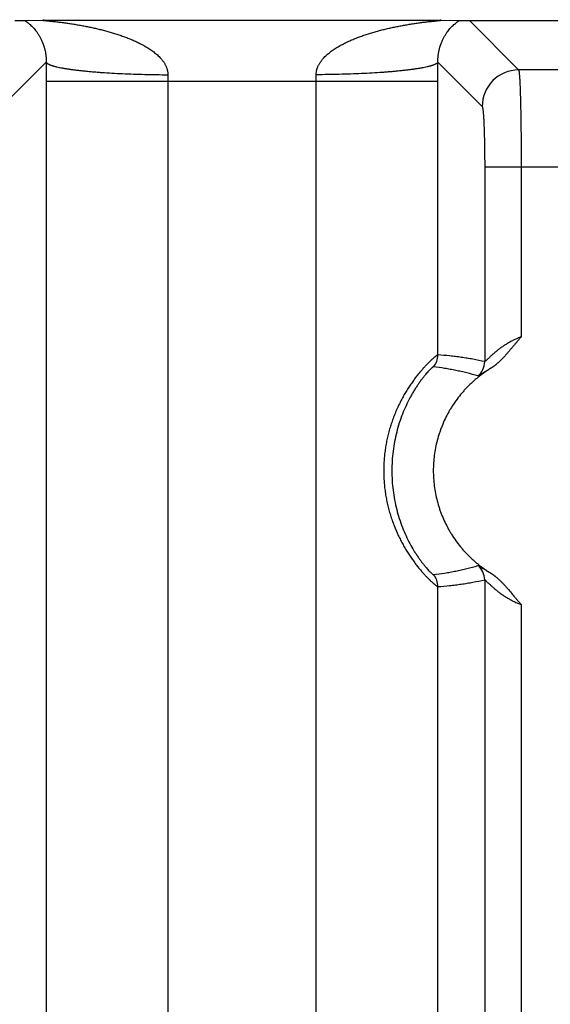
# Model space of a CAD drawing. Header units: inches. Extents: x 0 to 34, y 0 to 22.
# Tile 66 of 224: x 9.891 to 10.327, y 4.95 to 5.759. Entities that reach past the tile are written whole.
import ezdxf

# ---------------------------------------------------------------- set-up
doc = ezdxf.new("R2010")
doc.units = ezdxf.units.IN
doc.header["$LTSCALE"] = 1.87
doc.header["$MEASUREMENT"] = 0
doc.layers.get('0').update_dxf_attribs({"linetype": 'CONTINUOUS'})
doc.layers.add('DIMENSIONS', color=7, linetype='CONTINUOUS')
doc.styles.get("Standard").update_dxf_attribs({"font": 'txt', "width": 0.8})
doc.dimstyles.new('DIMSTYLE_1', dxfattribs={"dimtxt": 0.125, "dimasz": 0.18, "dimexe": 0.125, "dimexo": 0.0625, "dimgap": 0.03125, "dimtad": 0, "dimtih": 1, "dimtoh": 1, "dimdec": 3, "dimzin": 4, "dimdsep": 46, "dimtxsty": 'STANDARD', "dimblk": '_FILLED', "dimblk1": '_FILLED', "dimblk2": '_FILLED', "dimcen": 0.09, "dimadec": 0, "dimazin": 0, "dimtp": 0.01, "dimtm": 0.01, "dimtfac": 1, "dimtdec": 3, "dimtofl": 0, "dimtmove": 0, "dimatfit": 3, "dimldrblk": '_FILLED', "dimfxl": 1, "dimtolj": 1, "dimtzin": 4, "dimarcsym": 0})

# ---------------------------------------------------------------- blocks, each defined once
blk = doc.blocks.new('*D15')
at = {"layer": 'DIMENSIONS', "color": 2, "linetype": 'CONTINUOUS'}
blk.add_line((13.39159, 5.0329), (13.39159, 6.46713), dxfattribs=at)
at = {"layer": 'DIMENSIONS', "color": 2, "linetype": 'CONTINUOUS', "insert": (13.32909, 6.52963), "char_height": 0.125, "width": 1.425, "attachment_point": 1, "rotation": 90, "line_spacing_factor": 0.9}
blk.add_mtext('7.739{\\Ftxt.shx;\\W1.000000;\\H0.125000; }[196.57]', dxfattribs=at)
blk = doc.blocks.new('_FILLED')
at = {"color": 0, "linetype": 'BYBLOCK'}
blk.add_solid([(0, 0), (-1, 0.1736), (-1, -0.1736)], dxfattribs=at)
blk = doc.blocks.new('*D16')
at = {"layer": 'DIMENSIONS', "color": 2, "linetype": 'CONTINUOUS'}
blk.add_line((20.02659, 5.0329), (20.02659, 6.46713), dxfattribs=at)
at = {"layer": 'DIMENSIONS', "color": 2, "linetype": 'CONTINUOUS', "insert": (19.96409, 6.52963), "char_height": 0.125, "width": 1.425, "attachment_point": 1, "rotation": 90, "line_spacing_factor": 0.9}
blk.add_mtext('14.374{\\Ftxt.shx;\\W1.000000;\\H0.125000; }[365.1]', dxfattribs=at)
blk = doc.blocks.new('*D17')
at = {"layer": 'DIMENSIONS', "color": 2, "linetype": 'CONTINUOUS'}
blk.add_line((21.04659, 4.2329), (21.04659, 6.46713), dxfattribs=at)
at = {"layer": 'DIMENSIONS', "color": 2, "linetype": 'CONTINUOUS', "insert": (20.98409, 6.52963), "char_height": 0.125, "width": 1.525, "attachment_point": 1, "rotation": 90, "line_spacing_factor": 0.9}
blk.add_mtext('15.394{\\Ftxt.shx;\\W1.000000;\\H0.125000; }[391.01]', dxfattribs=at)

msp = doc.modelspace()

# ---------------------------------------------------------------- linework, layer by layer
at = {"color": 7, "linetype": 'CONTINUOUS'}
for p, q in [((9.88724, 5.75805), (9.89541, 5.75826)), ((9.89541, 5.75826), (9.91107, 5.75848)), ((9.91107, 5.75848), (10.23672, 5.75848)), ((10.23672, 5.75848), (10.25238, 5.75826)), ((10.25238, 5.75826), (10.26055, 5.75805)), ((10.26055, 5.75805), (10.30104, 5.71756)), ((10.26055, 5.75805), (10.39761, 5.75805)), ((9.87672, 5.68759), (9.91307, 5.72393)), ((10.23472, 5.72393), (10.27107, 5.68759)), ((10.35712, 5.71756), (10.30104, 5.71756)), ((9.91303, 5.70848), (9.91303, 2.38231)), ((9.91303, 5.70848), (10.23476, 5.70848)), ((10.01294, 5.70848), (10.01294, 2.38231)), ((10.13485, 2.38231), (10.13485, 5.70848)), ((10.23476, 5.48354), (10.23476, 5.70848)), ((10.27316, 5.63764), (10.27316, 5.47798)), ((10.30313, 5.63764), (10.27316, 5.63764)), ((10.35504, 5.63769), (10.30313, 5.63764)), ((10.30313, 5.63764), (10.30313, 5.49827)), ((10.27316, 5.29881), (10.27316, 2.79198)), ((10.23476, 2.79754), (10.23476, 5.29325)), ((10.30313, 5.27852), (10.30313, 2.81227))]:
    msp.add_line(p, q, dxfattribs=at)
for centre, radius, start, end in [((13.36213, 5.70842), 3.4491, 179.74225, 179.99896), ((6.79647, 5.70844), 3.43828, 0.00064, 0.25815), ((10.30111, 5.68752), 0.03004, 90.1328, 179.8672), ((10.38685, 5.70853), 0.37392, 179.21773, 180.00706), ((9.76232, 5.70854), 0.37253, 359.99147, 0.78374), ((10.21975, 5.48354), 0.01501, 319.11854, 359.99499), ((10.25814, 5.47799), 0.01501, 308.57333, 359.97842), ((10.25814, 5.2988), 0.01501, 0.02158, 51.42673), ((10.21975, 5.29325), 0.01501, 0.00429, 40.88158)]:
    msp.add_arc(centre, radius, start, end, dxfattribs=at)
for points, knots in [([(9.89541, 5.75826), (9.89557, 5.75814), (9.89582, 5.75797), (9.89615, 5.75774), (9.89651, 5.75748), (9.89697, 5.75715), (9.89754, 5.75673), (9.89813, 5.75629), (9.89895, 5.75564), (9.89999, 5.75475), (9.90124, 5.75358), (9.90251, 5.75228), (9.90378, 5.75082), (9.90506, 5.74921), (9.90609, 5.74773), (9.90691, 5.74646), (9.90752, 5.74542), (9.90813, 5.74433), (9.90874, 5.74316), (9.90933, 5.74192), (9.9098, 5.74083), (9.91018, 5.73991), (9.91045, 5.73919), (9.91073, 5.73843), (9.911, 5.73765), (9.91126, 5.73683), (9.91151, 5.73597), (9.91176, 5.73507), (9.91208, 5.73378), (9.91233, 5.7326), (9.91251, 5.73154), (9.91261, 5.73097), (9.91269, 5.73038), (9.91277, 5.72977), (9.91285, 5.72914), (9.9129, 5.7286), (9.91294, 5.72815), (9.91297, 5.72781), (9.91299, 5.72746), (9.91302, 5.72697), (9.91305, 5.72635), (9.91308, 5.72558), (9.91308, 5.72477), (9.91307, 5.72422), (9.91307, 5.72393)], [0, 0, 0, 0, 0.014649, 0.022432, 0.03047, 0.047242, 0.064855, 0.083225, 0.102281, 0.142334, 0.184911, 0.230041, 0.277909, 0.328821, 0.38323, 0.411931, 0.441745, 0.472801, 0.505293, 0.539375, 0.575223, 0.593911, 0.613204, 0.633128, 0.653685, 0.674988, 0.697162, 0.720244, 0.744358, 0.796294, 0.810187, 0.824478, 0.839237, 0.854507, 0.870283, 0.886616, 0.895041, 0.903651, 0.912403, 0.921289, 0.939689, 0.958986, 0.978971, 1, 1, 1, 1]), ([(9.91107, 5.75848), (9.91102, 5.75848), (9.91093, 5.75848), (9.91079, 5.75847), (9.91066, 5.75847), (9.91056, 5.75846), (9.91049, 5.75846), (9.91045, 5.75846), (9.91041, 5.75845), (9.91037, 5.75845), (9.91034, 5.75844), (9.91031, 5.75844), (9.9103, 5.75843), (9.91029, 5.75843), (9.91028, 5.75843), (9.91027, 5.75842), (9.91027, 5.75842), (9.91027, 5.75842), (9.91027, 5.75841), (9.91027, 5.75841), (9.91028, 5.7584), (9.91028, 5.7584), (9.9103, 5.75839), (9.91032, 5.75839), (9.91035, 5.75838), (9.91038, 5.75837), (9.91042, 5.75836), (9.91048, 5.75835), (9.91056, 5.75833), (9.91067, 5.75832), (9.9108, 5.7583), (9.91093, 5.75828), (9.91108, 5.75826), (9.91124, 5.75824), (9.9114, 5.75822), (9.91157, 5.7582), (9.91181, 5.75818), (9.91212, 5.75814), (9.9125, 5.7581), (9.91289, 5.75806), (9.91329, 5.75802), (9.91371, 5.75798), (9.91412, 5.75793), (9.91469, 5.75787), (9.91541, 5.7578), (9.91629, 5.75771), (9.91717, 5.75762), (9.91807, 5.75752), (9.91897, 5.75742), (9.91987, 5.75732), (9.92109, 5.75719), (9.92262, 5.75701), (9.92447, 5.75679), (9.92632, 5.75655), (9.92818, 5.75631), (9.93005, 5.75605), (9.93192, 5.75578), (9.93379, 5.7555), (9.93566, 5.75521), (9.93753, 5.7549), (9.94003, 5.75448), (9.94316, 5.75392), (9.9469, 5.7532), (9.95065, 5.75242), (9.95438, 5.75158), (9.9581, 5.75068), (9.96182, 5.74971), (9.96552, 5.74868), (9.9692, 5.74757), (9.97286, 5.74639), (9.97589, 5.74533), (9.97829, 5.74444), (9.98009, 5.74374), (9.98188, 5.74302), (9.98366, 5.74228), (9.98543, 5.7415), (9.98719, 5.7407), (9.98893, 5.73986), (9.99066, 5.73899), (9.99208, 5.73824), (9.99321, 5.73762), (9.99434, 5.73698), (9.99573, 5.73616), (9.99738, 5.73513), (9.999, 5.73406), (10.00058, 5.73293), (10.00213, 5.73175), (10.00364, 5.7305), (10.00509, 5.72919), (10.00648, 5.72781), (10.00758, 5.72659), (10.00841, 5.72557), (10.00901, 5.72479), (10.00958, 5.72398), (10.01012, 5.72314), (10.01062, 5.72229), (10.01109, 5.72141), (10.01152, 5.7205), (10.0119, 5.71958), (10.01223, 5.71863), (10.01246, 5.71782), (10.01261, 5.71716), (10.01275, 5.7165), (10.01285, 5.71583), (10.01292, 5.71516), (10.01297, 5.71448), (10.01298, 5.71397), (10.01297, 5.71363)], [0, 0, 0, 0, 0.001254, 0.002422, 0.003489, 0.004434, 0.004855, 0.005238, 0.005583, 0.005888, 0.006151, 0.006371, 0.006545, 0.006614, 0.006673, 0.006721, 0.006759, 0.00679, 0.006817, 0.006882, 0.006927, 0.006983, 0.007126, 0.007315, 0.007549, 0.007827, 0.008147, 0.008507, 0.009336, 0.010295, 0.011364, 0.012527, 0.013772, 0.015091, 0.016474, 0.017912, 0.019397, 0.022485, 0.025701, 0.029016, 0.032412, 0.035877, 0.039398, 0.042967, 0.050217, 0.057585, 0.065048, 0.072585, 0.080179, 0.087823, 0.095508, 0.110975, 0.126546, 0.142196, 0.157908, 0.173671, 0.189476, 0.205315, 0.221184, 0.237079, 0.252996, 0.284885, 0.316837, 0.34884, 0.380888, 0.412973, 0.445093, 0.477244, 0.509425, 0.541635, 0.573876, 0.590007, 0.606146, 0.622294, 0.638451, 0.654617, 0.670791, 0.686978, 0.703175, 0.719383, 0.727493, 0.735606, 0.751844, 0.768097, 0.78437, 0.800664, 0.816982, 0.833329, 0.849709, 0.866129, 0.882595, 0.890849, 0.899119, 0.907405, 0.915709, 0.924032, 0.932377, 0.940744, 0.949134, 0.95755, 0.965991, 0.970221, 0.974458, 0.982949, 0.987204, 0.991465, 1, 1, 1, 1]), ([(10.13482, 5.71363), (10.13481, 5.71397), (10.13483, 5.71465), (10.13491, 5.71566), (10.13504, 5.7165), (10.13518, 5.71716), (10.13529, 5.71765), (10.13542, 5.71814), (10.13557, 5.71862), (10.13572, 5.7191), (10.13595, 5.71973), (10.13627, 5.7205), (10.1367, 5.72141), (10.13716, 5.72229), (10.13767, 5.72314), (10.13821, 5.72398), (10.13878, 5.72479), (10.13938, 5.72557), (10.14, 5.72634), (10.14065, 5.72708), (10.14154, 5.72804), (10.1427, 5.72919), (10.14415, 5.7305), (10.14565, 5.73175), (10.1472, 5.73293), (10.14879, 5.73406), (10.15041, 5.73513), (10.15206, 5.73616), (10.15373, 5.73715), (10.15542, 5.73809), (10.15713, 5.739), (10.15886, 5.73986), (10.1606, 5.7407), (10.16236, 5.7415), (10.16413, 5.74228), (10.16591, 5.74302), (10.1677, 5.74374), (10.16949, 5.74444), (10.1719, 5.74533), (10.17493, 5.74639), (10.17859, 5.74757), (10.18227, 5.74868), (10.18597, 5.74971), (10.18968, 5.75068), (10.19341, 5.75158), (10.19714, 5.75242), (10.20088, 5.7532), (10.20463, 5.75392), (10.20776, 5.75448), (10.21026, 5.7549), (10.21213, 5.75521), (10.214, 5.7555), (10.21587, 5.75578), (10.21774, 5.75605), (10.21961, 5.75631), (10.22147, 5.75655), (10.22332, 5.75679), (10.22516, 5.75701), (10.227, 5.75722), (10.22852, 5.75739), (10.22972, 5.75752), (10.23062, 5.75762), (10.2315, 5.75771), (10.23238, 5.7578), (10.2331, 5.75787), (10.23366, 5.75793), (10.23408, 5.75798), (10.23449, 5.75802), (10.2349, 5.75806), (10.23529, 5.7581), (10.23567, 5.75814), (10.23598, 5.75818), (10.23622, 5.7582), (10.23639, 5.75822), (10.23655, 5.75824), (10.23671, 5.75826), (10.23685, 5.75828), (10.23699, 5.7583), (10.23712, 5.75832), (10.23723, 5.75833), (10.23731, 5.75835), (10.23737, 5.75836), (10.23741, 5.75837), (10.23744, 5.75838), (10.23747, 5.75839), (10.23749, 5.75839), (10.2375, 5.7584), (10.23751, 5.7584), (10.23752, 5.75841), (10.23752, 5.75841), (10.23752, 5.75842), (10.23752, 5.75842), (10.23751, 5.75842), (10.23751, 5.75843), (10.2375, 5.75843), (10.23749, 5.75843), (10.23747, 5.75844), (10.23745, 5.75844), (10.23742, 5.75845), (10.23738, 5.75845), (10.23734, 5.75846), (10.23729, 5.75846), (10.23722, 5.75846), (10.23713, 5.75847), (10.237, 5.75847), (10.23686, 5.75848), (10.23677, 5.75848), (10.23672, 5.75848)], [0, 0, 0, 0, 0.008535, 0.01705, 0.025541, 0.029778, 0.034008, 0.038232, 0.04245, 0.046661, 0.050866, 0.059257, 0.067624, 0.075969, 0.084292, 0.092597, 0.100883, 0.109152, 0.117406, 0.125647, 0.133874, 0.150294, 0.166674, 0.183021, 0.19934, 0.215634, 0.231906, 0.24816, 0.264398, 0.28062, 0.296829, 0.313026, 0.329213, 0.345387, 0.361552, 0.37771, 0.393858, 0.409997, 0.426129, 0.45837, 0.49058, 0.522761, 0.554913, 0.587032, 0.619118, 0.651165, 0.683168, 0.715121, 0.747011, 0.762927, 0.778822, 0.794691, 0.81053, 0.826335, 0.842098, 0.857811, 0.873461, 0.889032, 0.904499, 0.919827, 0.927423, 0.934958, 0.942421, 0.949791, 0.95704, 0.960608, 0.96413, 0.967594, 0.970992, 0.974308, 0.977524, 0.98061, 0.982094, 0.98353, 0.984912, 0.986233, 0.987484, 0.988652, 0.989722, 0.990678, 0.991499, 0.991855, 0.992171, 0.992448, 0.992683, 0.992874, 0.993019, 0.993076, 0.993121, 0.993187, 0.993214, 0.993244, 0.993282, 0.99333, 0.993388, 0.993457, 0.993629, 0.993845, 0.994105, 0.994409, 0.994755, 0.995141, 0.995565, 0.996514, 0.997584, 0.99875, 1, 1, 1, 1]), ([(10.23472, 5.72393), (10.23471, 5.72421), (10.23471, 5.72477), (10.23471, 5.72558), (10.23474, 5.72635), (10.23477, 5.72709), (10.23482, 5.7278), (10.23488, 5.72849), (10.23494, 5.72914), (10.23501, 5.72977), (10.2351, 5.73038), (10.23521, 5.73116), (10.23537, 5.73208), (10.23557, 5.73313), (10.2358, 5.73413), (10.23603, 5.73507), (10.23628, 5.73597), (10.23653, 5.73683), (10.23687, 5.7379), (10.23732, 5.73917), (10.23788, 5.74059), (10.23846, 5.74192), (10.23905, 5.74316), (10.23966, 5.74433), (10.24027, 5.74542), (10.24088, 5.74646), (10.2417, 5.74773), (10.24273, 5.74921), (10.244, 5.75082), (10.24528, 5.75228), (10.24655, 5.75358), (10.2478, 5.75475), (10.24884, 5.75564), (10.24966, 5.75629), (10.25024, 5.75673), (10.25082, 5.75715), (10.25136, 5.75755), (10.25188, 5.75791), (10.25222, 5.75815), (10.25238, 5.75826)], [0, 0, 0, 0, 0.020874, 0.0411, 0.060417, 0.07862, 0.096313, 0.113422, 0.129822, 0.145519, 0.16071, 0.175494, 0.203758, 0.230365, 0.255613, 0.279807, 0.302864, 0.324976, 0.346308, 0.386805, 0.424758, 0.460645, 0.494729, 0.527177, 0.558234, 0.58809, 0.616799, 0.671179, 0.722089, 0.769963, 0.815093, 0.857661, 0.897724, 0.916781, 0.935143, 0.952758, 0.969527, 0.985305, 1, 1, 1, 1]), ([(9.91307, 5.72393), (9.91315, 5.72375), (9.9133, 5.72354), (9.91351, 5.72331), (9.91369, 5.72315), (9.91395, 5.72294), (9.91431, 5.72269), (9.91473, 5.72245), (9.9152, 5.72221), (9.91572, 5.72197), (9.91631, 5.72173), (9.91694, 5.72149), (9.91764, 5.72125), (9.91838, 5.72101), (9.91918, 5.72078), (9.92003, 5.72054), (9.92094, 5.72031), (9.92225, 5.72), (9.92402, 5.71962), (9.92587, 5.71926), (9.92746, 5.71897), (9.92917, 5.71868), (9.93142, 5.71833), (9.93427, 5.71792), (9.9373, 5.71753), (9.9405, 5.71715), (9.94387, 5.71679), (9.94739, 5.71644), (9.95106, 5.71612), (9.95487, 5.7158), (9.96021, 5.71541), (9.96717, 5.71496), (9.97582, 5.71452), (9.98481, 5.71416), (9.99405, 5.71389), (10.00347, 5.7137), (10.00979, 5.71365), (10.01297, 5.71363)], [0, 0, 0, 0, 0.005799, 0.007465, 0.00923, 0.013072, 0.017357, 0.022108, 0.027339, 0.03306, 0.039278, 0.045998, 0.053221, 0.060948, 0.069179, 0.077914, 0.087149, 0.096881, 0.117825, 0.140711, 0.152869, 0.165496, 0.192133, 0.220567, 0.250738, 0.282582, 0.31603, 0.35101, 0.387444, 0.425252, 0.464349, 0.546063, 0.631855, 0.720957, 0.812567, 0.905861, 1, 1, 1, 1]), ([(10.23472, 5.72393), (10.23465, 5.72375), (10.2345, 5.72354), (10.23428, 5.72331), (10.23411, 5.72315), (10.23384, 5.72294), (10.23348, 5.72269), (10.23307, 5.72245), (10.2326, 5.72221), (10.23207, 5.72197), (10.23149, 5.72173), (10.23085, 5.72149), (10.23016, 5.72125), (10.22941, 5.72101), (10.22861, 5.72078), (10.22776, 5.72054), (10.22685, 5.72031), (10.22554, 5.72), (10.22378, 5.71962), (10.22192, 5.71926), (10.22034, 5.71897), (10.21862, 5.71868), (10.21637, 5.71833), (10.21352, 5.71792), (10.21049, 5.71753), (10.20729, 5.71715), (10.20393, 5.71679), (10.2004, 5.71644), (10.19673, 5.71612), (10.19292, 5.7158), (10.18758, 5.71541), (10.18062, 5.71496), (10.17197, 5.71452), (10.16298, 5.71416), (10.15374, 5.71389), (10.14432, 5.7137), (10.13799, 5.71365), (10.13482, 5.71363)], [0, 0, 0, 0, 0.005801, 0.007467, 0.009232, 0.013075, 0.017361, 0.022113, 0.027344, 0.033066, 0.039285, 0.046006, 0.053229, 0.060958, 0.06919, 0.077925, 0.087161, 0.096894, 0.117839, 0.140726, 0.152885, 0.165513, 0.19215, 0.220585, 0.250756, 0.282601, 0.316049, 0.351029, 0.387463, 0.42527, 0.464367, 0.546079, 0.631869, 0.720968, 0.812574, 0.905865, 1, 1, 1, 1]), ([(10.30104, 5.71756), (10.30105, 5.71754), (10.30107, 5.71751), (10.30109, 5.71745), (10.30112, 5.71738), (10.30116, 5.71726), (10.3012, 5.71709), (10.30125, 5.71685), (10.3013, 5.71656), (10.30135, 5.71623), (10.3014, 5.71585), (10.30145, 5.71543), (10.3015, 5.71497), (10.30157, 5.71426), (10.30166, 5.71326), (10.30175, 5.71194), (10.30185, 5.71045), (10.30194, 5.7088), (10.30203, 5.70698), (10.30212, 5.705), (10.30221, 5.70287), (10.30229, 5.70059), (10.3024, 5.69727), (10.30253, 5.69279), (10.30266, 5.68705), (10.30278, 5.68086), (10.30289, 5.67428), (10.30297, 5.66736), (10.30304, 5.66017), (10.30309, 5.65277), (10.30312, 5.64524), (10.30313, 5.64018), (10.30313, 5.63764)], [0, 0, 0, 0, 0.000675, 0.001477, 0.002411, 0.003478, 0.006021, 0.009114, 0.01276, 0.016959, 0.021711, 0.027014, 0.032868, 0.039268, 0.053697, 0.07027, 0.088953, 0.109705, 0.132479, 0.157224, 0.183885, 0.212402, 0.24271, 0.30842, 0.380421, 0.45806, 0.540631, 0.627383, 0.717527, 0.810244, 0.904688, 1, 1, 1, 1]), ([(10.27107, 5.68759), (10.27108, 5.68758), (10.2711, 5.68756), (10.27112, 5.68752), (10.27115, 5.68748), (10.27118, 5.6874), (10.27123, 5.6873), (10.27127, 5.68718), (10.2713, 5.68706), (10.27134, 5.68694), (10.27138, 5.68676), (10.27143, 5.68652), (10.2715, 5.68615), (10.27159, 5.68562), (10.27169, 5.68491), (10.27178, 5.68408), (10.27188, 5.68315), (10.27197, 5.68211), (10.27206, 5.68098), (10.27215, 5.67974), (10.27227, 5.67791), (10.27241, 5.67539), (10.27256, 5.67211), (10.27269, 5.66853), (10.27281, 5.66466), (10.27292, 5.66054), (10.273, 5.65622), (10.27307, 5.65172), (10.27314, 5.64551), (10.27316, 5.6408), (10.27316, 5.63764)], [0, 0, 0, 0, 0.000786, 0.001684, 0.0027, 0.00384, 0.006502, 0.009692, 0.011487, 0.013417, 0.017684, 0.022492, 0.027844, 0.040173, 0.054655, 0.071265, 0.089971, 0.110734, 0.133508, 0.158246, 0.184891, 0.243666, 0.309304, 0.38122, 0.458759, 0.541223, 0.627863, 0.717889, 0.810487, 1, 1, 1, 1]), ([(10.30313, 5.49827), (10.30214, 5.49792), (10.30067, 5.49734), (10.29874, 5.49651), (10.29733, 5.49585), (10.29593, 5.49517), (10.29413, 5.49422), (10.29195, 5.49299), (10.28945, 5.49143), (10.28747, 5.49008), (10.28595, 5.48898), (10.28486, 5.48816), (10.28381, 5.48735), (10.28247, 5.48628), (10.28119, 5.48521), (10.27998, 5.48415), (10.27912, 5.48339), (10.27831, 5.48265), (10.27755, 5.48194), (10.27683, 5.48127), (10.27617, 5.48064), (10.27556, 5.48006), (10.27501, 5.47953), (10.27459, 5.47913), (10.27429, 5.47885), (10.27409, 5.47867), (10.2739, 5.4785), (10.27374, 5.47836), (10.27359, 5.47824), (10.27348, 5.47815), (10.27341, 5.4781), (10.27334, 5.47805), (10.27328, 5.47802), (10.27323, 5.478), (10.2732, 5.47799), (10.27318, 5.47798), (10.27316, 5.47798), (10.27316, 5.47798)], [0, 0, 0, 0, 0.086533, 0.129587, 0.172394, 0.214888, 0.257008, 0.339907, 0.420705, 0.499042, 0.537174, 0.57455, 0.611114, 0.646804, 0.715283, 0.747902, 0.779306, 0.809377, 0.837977, 0.864945, 0.890098, 0.913231, 0.934122, 0.952542, 0.96075, 0.968249, 0.975007, 0.980996, 0.986189, 0.990561, 0.992437, 0.994107, 0.996823, 0.997879, 0.998753, 0.999454, 1, 1, 1, 1]), ([(10.30313, 5.49827), (10.30262, 5.49772), (10.30162, 5.4966), (10.30014, 5.4949), (10.29869, 5.49319), (10.29724, 5.49146), (10.2958, 5.48973), (10.29436, 5.488), (10.29291, 5.48628), (10.29144, 5.48458), (10.28995, 5.48289), (10.28843, 5.48124), (10.28712, 5.47989), (10.28606, 5.47883), (10.28524, 5.47806), (10.28442, 5.47729), (10.28372, 5.47667), (10.28315, 5.47618), (10.28272, 5.47582), (10.28228, 5.47546), (10.28185, 5.47511), (10.2814, 5.47476), (10.28103, 5.47447), (10.28073, 5.47425), (10.28051, 5.47408), (10.28028, 5.47392), (10.28005, 5.47375), (10.27982, 5.47359), (10.27959, 5.47343), (10.27936, 5.47327), (10.27917, 5.47313), (10.27901, 5.47303), (10.27889, 5.47296), (10.27877, 5.47288), (10.27861, 5.47279), (10.2784, 5.47268), (10.27824, 5.47258), (10.27816, 5.47254)], [0, 0, 0, 0, 0.0625, 0.125, 0.1875, 0.25, 0.312499, 0.374999, 0.437498, 0.499998, 0.562497, 0.624996, 0.687495, 0.718745, 0.749995, 0.781244, 0.812494, 0.828119, 0.843744, 0.859369, 0.874994, 0.890619, 0.906243, 0.914056, 0.92187, 0.929682, 0.937493, 0.945304, 0.953118, 0.960937, 0.968754, 0.972659, 0.976563, 0.980466, 0.984372, 0.992187, 1, 1, 1, 1]), ([(10.23476, 5.48354), (10.23474, 5.48354), (10.23469, 5.48354), (10.23462, 5.48352), (10.23454, 5.48349), (10.23444, 5.48344), (10.23433, 5.48339), (10.2342, 5.48331), (10.23406, 5.48323), (10.23385, 5.48309), (10.23355, 5.48289), (10.23316, 5.48259), (10.23271, 5.48225), (10.23221, 5.48185), (10.23167, 5.4814), (10.23108, 5.48089), (10.23044, 5.48032), (10.22976, 5.4797), (10.22903, 5.47903), (10.22798, 5.47802), (10.22657, 5.47663), (10.22479, 5.47479), (10.22323, 5.47311), (10.22194, 5.47166), (10.22057, 5.47008), (10.21882, 5.46797), (10.2167, 5.46529), (10.21492, 5.46291), (10.21349, 5.46092), (10.21241, 5.45936), (10.21133, 5.45775), (10.20989, 5.45554), (10.20812, 5.45266), (10.20606, 5.44908), (10.20407, 5.44535), (10.20217, 5.44148), (10.20037, 5.43749), (10.19869, 5.43338), (10.19713, 5.42917), (10.19572, 5.42487), (10.19445, 5.42048), (10.19334, 5.41603), (10.19239, 5.41151), (10.1916, 5.40695), (10.19098, 5.40234), (10.19054, 5.39771), (10.19028, 5.39306), (10.19019, 5.38839), (10.19028, 5.38373), (10.19054, 5.37907), (10.19099, 5.37444), (10.1916, 5.36984), (10.19239, 5.36527), (10.19334, 5.36076), (10.19445, 5.3563), (10.19572, 5.35192), (10.19714, 5.34761), (10.1992, 5.34203), (10.20152, 5.33663), (10.20407, 5.33143), (10.20606, 5.3277), (10.20812, 5.32412), (10.21024, 5.3207), (10.21238, 5.31745), (10.21455, 5.31438), (10.2167, 5.3115), (10.21882, 5.30881), (10.22089, 5.30633), (10.22289, 5.30405), (10.22451, 5.3023), (10.22574, 5.30101), (10.22688, 5.29985), (10.22798, 5.29876), (10.22903, 5.29776), (10.22997, 5.2969), (10.23085, 5.29611), (10.23167, 5.2954), (10.23222, 5.29494), (10.23271, 5.29454), (10.23316, 5.2942), (10.23355, 5.29391), (10.23385, 5.2937), (10.23406, 5.29356), (10.2342, 5.29348), (10.23433, 5.29341), (10.23444, 5.29335), (10.23454, 5.29331), (10.23462, 5.29327), (10.23469, 5.29326), (10.23474, 5.29325), (10.23476, 5.29325)], [0, 0, 0, 0, 0.000266, 0.000604, 0.001019, 0.001516, 0.002095, 0.002758, 0.003506, 0.004338, 0.006257, 0.008515, 0.011112, 0.014045, 0.017313, 0.020911, 0.024838, 0.029088, 0.033655, 0.038531, 0.049186, 0.060996, 0.073908, 0.08076, 0.087864, 0.102783, 0.118578, 0.135167, 0.143737, 0.152478, 0.161381, 0.170439, 0.18898, 0.208024, 0.227504, 0.247358, 0.267533, 0.287978, 0.308653, 0.329517, 0.350537, 0.371685, 0.392934, 0.414263, 0.435653, 0.457087, 0.478549, 0.500025, 0.521501, 0.542963, 0.564397, 0.585787, 0.607116, 0.628365, 0.649512, 0.670532, 0.691395, 0.712069, 0.752684, 0.772538, 0.792016, 0.811057, 0.829597, 0.847563, 0.86488, 0.881473, 0.897262, 0.912169, 0.926116, 0.939031, 0.945079, 0.950845, 0.961497, 0.966369, 0.970931, 0.979099, 0.982696, 0.985963, 0.988896, 0.991493, 0.99375, 0.995668, 0.996499, 0.997246, 0.997908, 0.998486, 0.998982, 0.999397, 0.999734, 1, 1, 1, 1]), ([(10.27316, 5.47798), (10.26997, 5.47871), (10.26518, 5.47969), (10.25876, 5.4808), (10.25396, 5.48154), (10.24916, 5.48218), (10.24277, 5.48291), (10.23796, 5.48332), (10.23476, 5.48354)], [0, 0, 0, 0, 0.252315, 0.377755, 0.502794, 0.627488, 0.751891, 1, 1, 1, 1]), ([(10.2311, 5.47372), (10.23108, 5.47372), (10.23104, 5.47372), (10.23098, 5.4737), (10.23092, 5.47368), (10.23084, 5.47364), (10.23074, 5.47359), (10.23064, 5.47352), (10.23053, 5.47344), (10.23036, 5.47332), (10.23012, 5.47313), (10.2298, 5.47286), (10.22945, 5.47255), (10.22905, 5.47218), (10.22861, 5.47176), (10.22814, 5.47128), (10.22763, 5.47076), (10.22687, 5.46996), (10.22584, 5.46883), (10.22453, 5.46732), (10.22311, 5.4656), (10.22161, 5.46367), (10.22002, 5.46155), (10.21839, 5.45923), (10.21672, 5.45673), (10.21504, 5.45405), (10.21337, 5.45121), (10.21113, 5.44716), (10.20845, 5.44177), (10.20553, 5.43492), (10.20296, 5.42769), (10.20079, 5.42016), (10.19907, 5.4124), (10.19783, 5.40449), (10.19707, 5.39647), (10.19682, 5.3884), (10.19707, 5.38033), (10.19783, 5.37231), (10.19907, 5.36439), (10.20079, 5.35664), (10.20296, 5.34911), (10.20553, 5.34187), (10.20845, 5.33502), (10.21162, 5.32865), (10.21444, 5.32371), (10.21673, 5.32006), (10.21839, 5.31756), (10.22003, 5.31525), (10.22161, 5.31312), (10.22312, 5.3112), (10.22453, 5.30947), (10.22585, 5.30796), (10.22687, 5.30683), (10.22763, 5.30603), (10.22814, 5.30551), (10.22861, 5.30504), (10.22905, 5.30462), (10.22945, 5.30425), (10.2298, 5.30393), (10.23012, 5.30366), (10.23036, 5.30347), (10.23053, 5.30335), (10.23064, 5.30327), (10.23075, 5.30321), (10.23084, 5.30316), (10.23092, 5.30312), (10.23098, 5.30309), (10.23104, 5.30308), (10.23108, 5.30307), (10.2311, 5.30308)], [0, 0, 0, 0, 0.000252, 0.000569, 0.00096, 0.001429, 0.00198, 0.002613, 0.00333, 0.00413, 0.005984, 0.008176, 0.010706, 0.013574, 0.016779, 0.020321, 0.024197, 0.028404, 0.037782, 0.048404, 0.06022, 0.073183, 0.087231, 0.102268, 0.118201, 0.134943, 0.152414, 0.170538, 0.208401, 0.247926, 0.288633, 0.330159, 0.372233, 0.414655, 0.457283, 0.500006, 0.542729, 0.585357, 0.627779, 0.669852, 0.711378, 0.752087, 0.791611, 0.829471, 0.865077, 0.881829, 0.897761, 0.912787, 0.926821, 0.939787, 0.951612, 0.962235, 0.971604, 0.975806, 0.979679, 0.983221, 0.986428, 0.989298, 0.991829, 0.994021, 0.995874, 0.996673, 0.997389, 0.998021, 0.998571, 0.99904, 0.999431, 0.999748, 1, 1, 1, 1]), ([(10.27816, 5.47254), (10.27771, 5.47226), (10.27705, 5.47183), (10.27629, 5.47133), (10.27585, 5.47104), (10.27541, 5.47074), (10.27487, 5.47038), (10.27421, 5.46994), (10.27356, 5.4695), (10.27291, 5.46905), (10.27227, 5.4686), (10.27163, 5.46814), (10.271, 5.46768), (10.27016, 5.46705), (10.26911, 5.46625), (10.26788, 5.46528), (10.26666, 5.46429), (10.26545, 5.46327), (10.26426, 5.46224), (10.2627, 5.46084), (10.26079, 5.45904), (10.25857, 5.45681), (10.25642, 5.45451), (10.25365, 5.45135), (10.25038, 5.44725), (10.24739, 5.44294), (10.24516, 5.43938), (10.24304, 5.43575), (10.24062, 5.4311), (10.2385, 5.4263), (10.23699, 5.42238), (10.2356, 5.41842), (10.23411, 5.41338), (10.23271, 5.40724), (10.2317, 5.40103), (10.23109, 5.39476), (10.23089, 5.38846), (10.23109, 5.38216), (10.23168, 5.37589), (10.23268, 5.36967), (10.23408, 5.36353), (10.23556, 5.3585), (10.23694, 5.35453), (10.23845, 5.35061), (10.24056, 5.34581), (10.24298, 5.34115), (10.24509, 5.33752), (10.24732, 5.33396), (10.25031, 5.32965), (10.25357, 5.32554), (10.25633, 5.32238), (10.25848, 5.32007), (10.2607, 5.31784), (10.26299, 5.31568), (10.26535, 5.31359), (10.26777, 5.31158), (10.26984, 5.30997), (10.27153, 5.30872), (10.27281, 5.30781), (10.27411, 5.30692), (10.27542, 5.30604), (10.27673, 5.30517), (10.27761, 5.30461), (10.27806, 5.30434)], [0, 0, 0, 0, 0.007813, 0.01172, 0.013673, 0.015627, 0.019534, 0.02344, 0.027347, 0.031253, 0.035159, 0.039066, 0.042973, 0.04688, 0.054693, 0.062506, 0.070319, 0.078133, 0.085946, 0.093759, 0.109385, 0.125011, 0.140637, 0.156263, 0.187511, 0.218759, 0.234385, 0.250011, 0.281259, 0.312507, 0.328134, 0.34376, 0.375008, 0.406256, 0.437504, 0.468752, 0.5, 0.531248, 0.562497, 0.593745, 0.624993, 0.656241, 0.671867, 0.687493, 0.718741, 0.749989, 0.765615, 0.781242, 0.81249, 0.843738, 0.859364, 0.87499, 0.890616, 0.906242, 0.921868, 0.937494, 0.95312, 0.960934, 0.968747, 0.97656, 0.984373, 0.992187, 1, 1, 1, 1]), ([(10.2675, 5.46625), (10.26452, 5.46714), (10.26002, 5.46837), (10.25397, 5.46981), (10.24942, 5.47078), (10.24486, 5.47166), (10.23876, 5.47271), (10.23417, 5.47335), (10.2311, 5.47372)], [0, 0, 0, 0, 0.250982, 0.376146, 0.501135, 0.625984, 0.750726, 1, 1, 1, 1]), ([(10.27791, 5.47233), (10.27716, 5.47191), (10.27608, 5.47129), (10.27469, 5.47046), (10.27373, 5.46988), (10.27284, 5.46933), (10.27201, 5.46882), (10.27124, 5.46835), (10.27055, 5.46791), (10.26992, 5.46752), (10.26936, 5.46718), (10.26894, 5.46693), (10.26863, 5.46675), (10.26843, 5.46664), (10.26825, 5.46654), (10.26809, 5.46645), (10.26795, 5.46638), (10.26783, 5.46633), (10.26773, 5.46629), (10.26767, 5.46628), (10.26763, 5.46626), (10.26759, 5.46626), (10.26756, 5.46625), (10.26753, 5.46625), (10.26751, 5.46625), (10.2675, 5.46625)], [0, 0, 0, 0, 0.212279, 0.310508, 0.403222, 0.490168, 0.571069, 0.645664, 0.713708, 0.774994, 0.829353, 0.876583, 0.897448, 0.916438, 0.933517, 0.948639, 0.961789, 0.972998, 0.982214, 0.986093, 0.989571, 0.992728, 0.995579, 0.998028, 1, 1, 1, 1]), ([(10.2311, 5.30308), (10.23417, 5.30344), (10.23876, 5.30409), (10.24486, 5.30513), (10.24942, 5.30601), (10.25397, 5.30699), (10.26002, 5.30842), (10.26452, 5.30965), (10.2675, 5.31054)], [0, 0, 0, 0, 0.249274, 0.374016, 0.498865, 0.623854, 0.749018, 1, 1, 1, 1]), ([(10.2675, 5.31054), (10.26751, 5.31054), (10.26753, 5.31055), (10.26756, 5.31055), (10.26759, 5.31054), (10.26764, 5.31053), (10.26772, 5.31051), (10.26782, 5.31047), (10.26795, 5.31041), (10.26809, 5.31034), (10.26825, 5.31026), (10.26851, 5.31012), (10.26887, 5.30991), (10.26936, 5.30962), (10.26992, 5.30927), (10.27055, 5.30888), (10.27124, 5.30845), (10.27201, 5.30797), (10.27284, 5.30746), (10.27373, 5.30691), (10.27469, 5.30633), (10.27608, 5.30551), (10.27716, 5.30488), (10.27791, 5.30446)], [0, 0, 0, 0, 0.001898, 0.00416, 0.00683, 0.009934, 0.0175, 0.026926, 0.038245, 0.051476, 0.066631, 0.083698, 0.123467, 0.170612, 0.224977, 0.286339, 0.354443, 0.429051, 0.509929, 0.596834, 0.689509, 0.787735, 1, 1, 1, 1]), ([(10.23476, 5.29325), (10.23796, 5.29347), (10.24277, 5.29388), (10.24916, 5.29462), (10.25396, 5.29526), (10.25876, 5.296), (10.26518, 5.29711), (10.26997, 5.29809), (10.27316, 5.29881)], [0, 0, 0, 0, 0.248109, 0.372512, 0.497206, 0.622245, 0.747685, 1, 1, 1, 1]), ([(10.27316, 5.29881), (10.27316, 5.29881), (10.27318, 5.29881), (10.2732, 5.29881), (10.27323, 5.2988), (10.27327, 5.29878), (10.27331, 5.29876), (10.27335, 5.29873), (10.27341, 5.2987), (10.27348, 5.29864), (10.27359, 5.29856), (10.27374, 5.29844), (10.2739, 5.29829), (10.27409, 5.29813), (10.27429, 5.29794), (10.27459, 5.29766), (10.27501, 5.29726), (10.27556, 5.29674), (10.27617, 5.29616), (10.27683, 5.29553), (10.27755, 5.29485), (10.27831, 5.29414), (10.27912, 5.29341), (10.27998, 5.29265), (10.28119, 5.29159), (10.28247, 5.29052), (10.28381, 5.28945), (10.28486, 5.28863), (10.28595, 5.28781), (10.28747, 5.28672), (10.28945, 5.28537), (10.29195, 5.28381), (10.29458, 5.28232), (10.29686, 5.28116), (10.29874, 5.28029), (10.30018, 5.27966), (10.30164, 5.27907), (10.30263, 5.2787), (10.30313, 5.27852)], [0, 0, 0, 0, 0.000549, 0.001242, 0.002112, 0.003175, 0.00444, 0.005909, 0.007584, 0.009467, 0.013848, 0.019041, 0.025028, 0.031782, 0.039275, 0.047478, 0.065898, 0.086798, 0.109934, 0.135087, 0.162052, 0.190649, 0.220718, 0.252123, 0.284741, 0.353216, 0.388906, 0.425468, 0.462842, 0.500974, 0.579307, 0.660103, 0.742999, 0.827605, 0.87041, 0.913462, 0.956686, 1, 1, 1, 1]), ([(10.27806, 5.30434), (10.27822, 5.30424), (10.27846, 5.30409), (10.27878, 5.3039), (10.27902, 5.30375), (10.27926, 5.30359), (10.27957, 5.30338), (10.27988, 5.30317), (10.28018, 5.30295), (10.28049, 5.30272), (10.28087, 5.30244), (10.28132, 5.3021), (10.28176, 5.30176), (10.2822, 5.3014), (10.28278, 5.30092), (10.2835, 5.30032), (10.28435, 5.29957), (10.28545, 5.29855), (10.2868, 5.29723), (10.28837, 5.29561), (10.2899, 5.29395), (10.2919, 5.2917), (10.29434, 5.28883), (10.29674, 5.28593), (10.29867, 5.28363), (10.30013, 5.2819), (10.30162, 5.2802), (10.30262, 5.27908), (10.30313, 5.27852)], [0, 0, 0, 0, 0.015627, 0.02344, 0.031251, 0.039062, 0.046873, 0.062501, 0.070316, 0.078131, 0.093758, 0.109381, 0.125005, 0.140631, 0.156257, 0.187508, 0.218758, 0.250009, 0.312508, 0.375007, 0.437507, 0.500006, 0.625004, 0.750002, 0.812501, 0.875, 0.9375, 1, 1, 1, 1])]:
    msp.add_open_spline(points, degree=3, knots=knots, dxfattribs=at)

# ---------------------------------------------------------------- dimensions: what is measured, and where the dimension line sits
at = {"layer": 'DIMENSIONS', "color": 2, "linetype": 'CONTINUOUS'}
for feature_location, offset, origin, picture, middle in [((21.04659, 4.2329), (0, 2.23423), (5.65259, 4.1704), '*D17', (21.04659, 7.29213)), ((13.39159, 5.0329), (0, 1.43423), (5.65259, 4.9704), '*D15', (13.39159, 7.24213)), ((20.02659, 5.0329), (0, 1.43423), (5.65259, 4.9704), '*D16', (20.02659, 7.24213))]:
    dim = msp.add_ordinate_dim(feature_location=feature_location, offset=offset, dtype=1, origin=origin, dimstyle='DIMSTYLE_1', dxfattribs=at)
    dim.commit()
    dim.dimension.update_dxf_attribs({"geometry": picture, "text_midpoint": middle})

doc.saveas('drawing.dxf')
